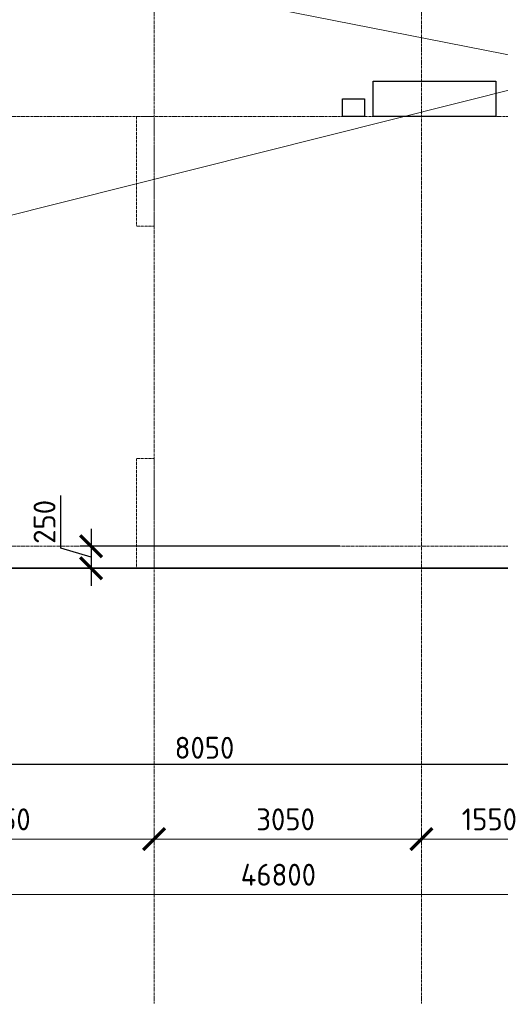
# Model space of a CAD drawing. Header units: millimetres. Extents: x 369815 to 1481759, y -423071 to -27917.
# Tile 236 of 256: x 1063172 to 1068656, y -93663 to -82440. Entities that reach past the tile are written whole.
import ezdxf
from ezdxf import colors
from ezdxf.entities.mleader import LeaderData, LeaderLine
from ezdxf.math import Vec2, Vec3

# ---------------------------------------------------------------- set-up
doc = ezdxf.new("R2010")
doc.units = ezdxf.units.MM
for name, pattern in [('______5', [1100, 800, -100, 100, -100]), ('DASHED', [7, 5, -2, 0]), ('осевая', [50.8, 31.75, -6.35, 6.35, -6.35])]:
    doc.linetypes.add(name, pattern=pattern)
doc.layers.add('Колонна_ бетон', color=7, linetype='Continuous', lineweight=50, true_color=0xb4b496)
for name, color, linetype, lineweight in [('Оси', 40, '______5', 18), ('Перекрытие ж_бетон', 1, 'Continuous', 30), ('подоснова', 151, 'Continuous', 5), ('РАЗМЕРЫ', 1, 'Continuous', 9)]:
    doc.layers.add(name, color=color, linetype=linetype, lineweight=lineweight)
doc.styles.add('GOST-2.304_Type-B', font='GOST_Common.ttf')
doc.styles.add('ГОСТ', font='GOST_Common.ttf')
doc.dimstyles.new('СПДС', dxfattribs={"dimscale": 100, "dimtxt": 2.5, "dimasz": 2.5, "dimexe": 1.25, "dimexo": 0, "dimtad": 1, "dimdec": 0, "dimtxsty": 'GOST-2.304_Type-B', "dimblk": 'ARCHTICK', "dimcen": 2.5, "dimdle": 2, "dimadec": 0, "dimazin": 2, "dimtfac": 0.75, "dimtdec": 0, "dimtmove": 1, "dimatfit": 3, "dimfxl": 1, "dimtolj": 1, "dimarcsym": 1})

# ---------------------------------------------------------------- blocks, each defined once
blk = doc.blocks.new('_ArchTick')
at = {"color": 0, "linetype": 'ByBlock', "const_width": 0.15}
blk.add_lwpolyline([(-0.5, -0.5), (0.5, 0.5)], dxfattribs=at)
blk = doc.blocks.new('*D2005')
at = {"color": 1, "lineweight": -2, "transparency": 16777216}
for p, q in [((-85705, -346670), (-85705, -346545)), ((-38905, -346670), (-38905, -346545)), ((-85905, -346670), (-38705, -346670))]:
    blk.add_line(p, q, dxfattribs=at)
at = {"layer": 'DEFPOINTS', "color": 0, "transparency": 16777216}
for p in [(-85705, -346670), (-38905, -346670), (-38905, -346670)]:
    blk.add_point(p, dxfattribs=at)
at = {"color": 1, "lineweight": -2, "transparency": 16777216, "xscale": 250, "yscale": 250, "zscale": 250, "rotation": 180}
blk.add_blockref('_ArchTick', (-85705, -346670), dxfattribs=at)
at = {"color": 1, "lineweight": -2, "transparency": 16777216, "xscale": 250, "yscale": 250, "zscale": 250}
blk.add_blockref('_ArchTick', (-38905, -346670), dxfattribs=at)
at = {"color": 1, "transparency": 16777216, "insert": (-67487, -346445), "char_height": 250, "width": 104166.67, "attachment_point": 5, "style": 'GOST-2.304_Type-B'}
blk.add_mtext('\\A1;46800', dxfattribs=at)
blk = doc.blocks.new('*D2015')
at = {"color": 1, "lineweight": -2, "transparency": 16777216}
for p, q in [((-72355, -346039), (-72355, -345914)), ((-68905, -346039), (-68905, -345914)), ((-72555, -346039), (-68705, -346039))]:
    blk.add_line(p, q, dxfattribs=at)
at = {"layer": 'DEFPOINTS', "color": 0, "transparency": 16777216}
for p in [(-72355, -346039), (-68905, -346039), (-68905, -346039)]:
    blk.add_point(p, dxfattribs=at)
at = {"color": 1, "lineweight": -2, "transparency": 16777216, "xscale": 250, "yscale": 250, "zscale": 250, "rotation": 180}
blk.add_blockref('_ArchTick', (-72355, -346039), dxfattribs=at)
at = {"color": 1, "lineweight": -2, "transparency": 16777216, "xscale": 250, "yscale": 250, "zscale": 250}
blk.add_blockref('_ArchTick', (-68905, -346039), dxfattribs=at)
at = {"color": 1, "transparency": 16777216, "insert": (-70655, -345814), "char_height": 250, "width": 83333.33, "attachment_point": 5, "style": 'GOST-2.304_Type-B'}
blk.add_mtext('\\A1;3450', dxfattribs=at)
blk = doc.blocks.new('*D2016')
at = {"color": 1, "lineweight": -2, "transparency": 16777216}
for p, q in [((-68905, -346039), (-68905, -345914)), ((-65855, -346039), (-65855, -345914)), ((-69105, -346039), (-65655, -346039))]:
    blk.add_line(p, q, dxfattribs=at)
at = {"layer": 'DEFPOINTS', "color": 0, "transparency": 16777216}
for p in [(-68905, -346039), (-65855, -346039), (-65855, -346039)]:
    blk.add_point(p, dxfattribs=at)
at = {"color": 1, "lineweight": -2, "transparency": 16777216, "xscale": 250, "yscale": 250, "zscale": 250, "rotation": 180}
blk.add_blockref('_ArchTick', (-68905, -346039), dxfattribs=at)
at = {"color": 1, "lineweight": -2, "transparency": 16777216, "xscale": 250, "yscale": 250, "zscale": 250}
blk.add_blockref('_ArchTick', (-65855, -346039), dxfattribs=at)
at = {"color": 1, "transparency": 16777216, "insert": (-67405, -345814), "char_height": 250, "width": 83333.33, "attachment_point": 5, "style": 'GOST-2.304_Type-B'}
blk.add_mtext('\\A1;3050', dxfattribs=at)
blk = doc.blocks.new('*D2017')
at = {"color": 1, "lineweight": -2, "transparency": 16777216}
for p, q in [((-65854.71808, -346038.91005), (-65854.71808, -345913.91005)), ((-64304.71808, -346038.91005), (-64304.71808, -345913.91005)), ((-66054.71808, -346038.91005), (-64104.71808, -346038.91005))]:
    blk.add_line(p, q, dxfattribs=at)
at = {"layer": 'DEFPOINTS', "color": 0, "transparency": 16777216}
for p in [(-65854.71808, -346038.91005), (-64304.71808, -346038.91005), (-64304.71808, -346038.91005)]:
    blk.add_point(p, dxfattribs=at)
at = {"color": 1, "lineweight": -2, "transparency": 16777216, "xscale": 250, "yscale": 250, "zscale": 250, "rotation": 180}
blk.add_blockref('_ArchTick', (-65854.71808, -346038.91005), dxfattribs=at)
at = {"color": 1, "lineweight": -2, "transparency": 16777216, "xscale": 250, "yscale": 250, "zscale": 250}
blk.add_blockref('_ArchTick', (-64304.71808, -346038.91005), dxfattribs=at)
at = {"color": 1, "transparency": 16777216, "insert": (-65079.71808, -345813.91005), "char_height": 250, "width": 83333.3333333, "attachment_point": 5, "style": 'GOST-2.304_Type-B'}
blk.add_mtext('\\A1;1550', dxfattribs=at)
blk = doc.blocks.new('*D2283')
at = {"layer": 'DEFPOINTS', "color": 0, "transparency": 16777216}
for p in [(1047492, -88692), (1049766, -88692), (1082574, -88692)]:
    blk.add_point(p, dxfattribs=at)
at = {"layer": 'РАЗМЕРЫ', "color": 0, "lineweight": -2, "transparency": 16777216}
for p, q in [((1047148, -88589), (1047148, -88339)), ((1047492, -88692), (1047492, -88442)), ((1047492, -88692), (1047148, -88589)), ((1082574, -88692), (1047367, -88692)), ((1049766, -88692), (1047367, -88692)), ((1047492, -88692), (1047492, -88942))]:
    blk.add_line(p, q, dxfattribs=at)
at = {"layer": 'РАЗМЕРЫ', "color": 0, "lineweight": -2, "transparency": 16777216, "xscale": 250, "yscale": 250, "zscale": 250}
for rotation in [90, 270]:
    blk.add_blockref('_ArchTick', (1047492, -88692), dxfattribs=dict(at, rotation=rotation))
at = {"layer": 'РАЗМЕРЫ', "color": 0, "transparency": 16777216, "insert": (1046961, -88464), "char_height": 250, "attachment_point": 5, "rotation": 90, "style": 'GOST-2.304_Type-B'}
blk.add_mtext('\\A1;0', dxfattribs=at)
blk = doc.blocks.new('подложка стн 1-го этажа')
at = {"layer": 'Колонна_ бетон', "color": 252, "linetype": 'DASHED', "lineweight": 0, "ltscale": 0.5, "true_color": 0x939598, "transparency": 33554687}
for p, q in [((24844, 14612, -200), (24644, 14612, -200)), ((24644, 14612, -200), (24644, 14612, -200)), ((24644, 14612, -200), (24644, 13362, -200)), ((24844, 14612, -200), (24844, 14612, -200)), ((24844, 13362, -200), (24844, 14612, -200)), ((24844, 13362, -200), (24644, 13362, -200)), ((24644, 13362, -200), (24644, 13362, -200)), ((24844, 13362, -200), (24844, 13362, -200)), ((24644, 9462, -200), (24644, 10712, -200)), ((24844, 10712, -200), (24644, 10712, -200)), ((24844, 9462, -200), (24844, 10712, -200)), ((24644, 9462, -200), (24844, 9462, -200))]:
    blk.add_line(p, q, dxfattribs=at)
blk = doc.blocks.new('*D2178')
at = {"layer": 'DEFPOINTS', "color": 0, "transparency": 16777216}
for p in [(1066825, -88442), (1063987, -88692), (1066807, -88692)]:
    blk.add_point(p, dxfattribs=at)
at = {"layer": 'РАЗМЕРЫ', "color": 0, "lineweight": -2, "transparency": 16777216}
for p, q in [((1063643, -88464), (1063643, -87864)), ((1063987, -88242), (1063987, -88892)), ((1063987, -88567), (1063643, -88464)), ((1066825, -88442), (1063862, -88442)), ((1066807, -88692), (1063862, -88692))]:
    blk.add_line(p, q, dxfattribs=at)
at = {"layer": 'РАЗМЕРЫ', "color": 0, "lineweight": -2, "transparency": 16777216, "xscale": 250, "yscale": 250, "zscale": 250}
for p, rotation in [((1063987, -88442), 90), ((1063987, -88692), 270)]:
    blk.add_blockref('_ArchTick', p, dxfattribs=dict(at, rotation=rotation))
at = {"layer": 'РАЗМЕРЫ', "color": 0, "transparency": 16777216, "insert": (1063456, -88164), "char_height": 250, "attachment_point": 5, "rotation": 90, "style": 'GOST-2.304_Type-B'}
blk.add_mtext('\\A1;250', dxfattribs=at)
blk = doc.blocks.new('*D2226')
at = {"layer": 'DEFPOINTS', "color": 0, "transparency": 16777216}
for p in [(1061256, -90510), (1069306, -90472), (1069306, -90926)]:
    blk.add_point(p, dxfattribs=at)
at = {"layer": 'РАЗМЕРЫ', "color": 0, "lineweight": -2, "transparency": 16777216}
for p, q in [((1061256, -90510), (1061256, -91051)), ((1069306, -90472), (1069306, -91051)), ((1061056, -90926), (1069506, -90926))]:
    blk.add_line(p, q, dxfattribs=at)
at = {"layer": 'РАЗМЕРЫ', "color": 0, "lineweight": -2, "transparency": 16777216, "xscale": 250, "yscale": 250, "zscale": 250, "rotation": 180}
blk.add_blockref('_ArchTick', (1061256, -90926), dxfattribs=at)
at = {"layer": 'РАЗМЕРЫ', "color": 0, "lineweight": -2, "transparency": 16777216, "xscale": 250, "yscale": 250, "zscale": 250}
blk.add_blockref('_ArchTick', (1069306, -90926), dxfattribs=at)
at = {"layer": 'РАЗМЕРЫ', "color": 0, "transparency": 16777216, "insert": (1065281, -90739), "char_height": 250, "attachment_point": 5, "style": 'GOST-2.304_Type-B'}
blk.add_mtext('\\A1;8050', dxfattribs=at)
blk = doc.blocks.new('цукцкц')
at = {"layer": 'Перекрытие ж_бетон'}
blk.add_lwpolyline([(-261316, -588029), (-261316, -587779), (-261116, -587779), (-261116, -588029)], close=True, dxfattribs=at)
blk = doc.blocks.new('отв +6900')
at = {"layer": 'Перекрытие ж_бетон'}
blk.add_lwpolyline([(-246561, -179719), (-246561, -179319), (-245161, -179319), (-245161, -179719)], close=True, dxfattribs=at)
at = {"color": 1, "rotation": 90}
blk.add_blockref('цукцкц', (-834690, 81595), dxfattribs=at)
blk = doc.blocks.new('_None')
blk = doc.blocks.new('оси блок 2')
at = {"layer": 'Оси', "color": 16, "linetype": 'осевая', "lineweight": 0, "transparency": 33554687}
for p, q in [((-68904.7, -322543), (-68904.7, -347914.1)), ((-65854.7, -322543), (-65854.7, -347914.1)), ((-89822.3, -337801.3), (-37238.5, -337801.3)), ((-89822.3, -342701.3), (-37238.5, -342701.3))]:
    blk.add_line(p, q, dxfattribs=at)
for base, p1, p2, picture, middle in [((-68904.7, -346038.9), (-72354.7, -346038.9), (-68904.7, -346038.9), '*D2015', (-70654.9, -346038.9)), ((-65854.7, -346038.9), (-68904.7, -346038.9), (-65854.7, -346038.9), '*D2016', (-67404.9, -346038.9)), ((-64304.7, -346038.9), (-65854.7, -346038.9), (-64304.7, -346038.9), '*D2017', (-65079.7, -346038.9)), ((-38904.7, -346670.2), (-85704.7, -346670.2), (-38904.7, -346670.2), '*D2005', (-67487.3, -346670.2))]:
    dim = blk.add_linear_dim(base=base, p1=p1, p2=p2, dimstyle='СПДС', override={"dimgap": 1})
    dim.commit()
    dim.dimension.update_dxf_attribs({"geometry": picture, "text_midpoint": middle, "dimtype": 128})

msp = doc.modelspace()

# ---------------------------------------------------------------- linework, layer by layer
at = {"layer": 'Перекрытие ж_бетон', "elevation": -360}
msp.add_lwpolyline([(1059856, -88692.2), (1066206.1, -88692.2), (1066206.1, -88692.2), (1069556.1, -88692.2), (1069556.1, -88692.2), (1071605.9, -88692.2)], dxfattribs=at)

# ---------------------------------------------------------------- block references
for name, p in [('подложка стн 1-го этажа', (1039862, -98154, 200)), ('отв +6900', (1313766.8, 96176.9, -160))]:
    msp.add_blockref(name, p)
at = {"layer": 'РАЗМЕРЫ'}
msp.add_blockref('оси блок 2', (1133610.6, 254259.1, -360), dxfattribs=at)

# ---------------------------------------------------------------- texts
at = {"insert": (993474.5, -89132.9), "char_height": 300, "width": 18500, "attachment_point": 1, "style": 'ГОСТ'}
msp.add_mtext('\\pi-900,l900,t900;{\\C7;1.^IАрмирование монолитной плиты  состоит из основного армирования ∅10 А500С с шагом  200х200мм  в нижней зоне, основного армирования ∅10 А500С с шагом  200х200мм  в  верхней зоне и дополнительного армирования, указанного на схемах армирования.\\P2.^IАрмирование плиты предусмотрено отдельными  стержнями заводской длины по осям Х и Y. При недостатке заводской длины стержней для армирования плиты, стыки стержней осуществлять внахлестку без  сварки. Стыки арматуры внахлестку должны располагаться вразбежку (через шаг). См. деталь стыковки арматуры.\\P3.^IВерхнюю и нижнюю арматуру вязать вязальной проволокой через пересечение.  Стержни основной и дополнительной арматуры укладывать в соответствии с сечениями .\\P4.^IПо периметру плиты и у отверстий  у концов основной арматуры устанавливать П-образные элементы Ск1.\\P5.^IПозиции со знаком "*" укладываются с шагом 100 мм\\P6.^I Для фиксации в проектном положении стержней верхней сетки устанавливать фиксаторы Ф1 с шагом 600х600мм.\\P7.^IДиаметр оправки стержня при d<20мм - 5d, при d≥20мм - 8d\\P8.^IКаркасы поперечного армирования устанавливаются до начала устройство верхней сетки армирования.\\P9.^IВ местах расположения отверстий осуществить прерывания основной и дополнительной сеток арматуры. Отверстия обрамляются двумя стержнями арматуры d 16. см. узел обрамления отверстий.\\P10.^IОбрамление отверстий выполнить в соотвии с узлом, расход стали на обрамление учтен на листе 3.\\P11.^IПроемы размерами до 300х300 допускается выполнять по месту методом алмазного бурения.}', dxfattribs=at)

# ---------------------------------------------------------------- dimensions: what is measured, and where the dimension line sits
at = {"layer": 'РАЗМЕРЫ'}
for base, p1, p2, picture, middle in [((1063987, -88692.1, -360), (1066825, -88442.1, -360), (1066806.6, -88692.1, -360), '*D2178', (1063455.8, -88401.5, -360)), ((1047492.1834945, -88692.1723021, -359.999997), (1082573.5936671, -88692.1723021, -359.999997), (1049765.6772282, -88692.1723021, -359.999997), '*D2283', (1046960.9334945, -88526.5473021, -359.999997))]:
    dim = msp.add_linear_dim(base=base, p1=p1, p2=p2, angle=90, dimstyle='СПДС', override={"dimrnd": 5}, dxfattribs=at)
    dim.commit()
    dim.dimension.update_dxf_attribs({"geometry": picture, "text_midpoint": middle})
dim = msp.add_linear_dim(base=(1069305.9, -90926.3, -360), p1=(1061255.9, -90509.6, -360), p2=(1069305.9, -90472.2, -360), dimstyle='СПДС', override={"dimrnd": 5}, dxfattribs=at)
dim.commit()
dim.dimension.update_dxf_attribs({"geometry": '*D2226', "text_midpoint": (1065280.9, -90738.8, -360)})

# ---------------------------------------------------------------- leaders
at = {"layer": 'подоснова', "color": 2, "ltscale": 0.3}
ml = msp.add_multileader_mtext('Standard', dxfattribs=at)
ml.set_content('1 %%C12  А500С', color=2, style='GOST-2.304_Type-B')
ml.set_leader_properties(color=256, linetype='ByLayer', lineweight=15)
ml.set_arrow_properties(name='NONE')
ml.build(insert=Vec2(0, 0))
ml.multileader.update_dxf_attribs({"text_left_attachment_type": 6, "text_right_attachment_type": 6, "dogleg_length": 0.1, "arrow_head_size": 18})
ctx = ml.context
ctx.base_point, ctx.char_height, ctx.arrow_head_size, ctx.landing_gap_size, ctx.plane_origin = Vec3(1057248.9, -85671.3, 360), 250, 18, 20, Vec3(1048273.3, -84522.9, 360)
ctx.left_attachment, ctx.right_attachment, ctx.text_align_type = 6, 6, 1
notes = []
notes.append((ctx, [(1, (1, 1, 0), (1059070.8, -85671.3, 360), (-1, 0), 0.1, [(7, [(1052999.4, -77231.7, 360), (1053832.7, -83559.3, 360), (1057824.6, -79429.5, 360), (1056812.1, -81523.5, 360)], 0, []), (1, [(1059186.1, -84120.8, 360), (1059881.1, -81509.4, 360), (1064532, -82011, 360), (1069654, -83017.2, 360)], 0, [])])]))
ctx.mtext.insert, ctx.mtext.alignment, ctx.mtext.flow_direction = Vec3(1058159.8, -85371.3, 360), 2, 5
for ctx, leaders in notes:
    for number, flags, end, landing, length, lines in leaders:
        leader = LeaderData()
        leader.index, (leader.has_last_leader_line, leader.has_dogleg_vector, leader.attachment_direction) = number, flags
        leader.last_leader_point, leader.dogleg_vector, leader.dogleg_length = Vec3(end), Vec3(landing), length
        for number, points, colour, breaks in lines:
            line = LeaderLine()
            line.index, line.vertices, line.color, line.breaks = number, Vec3.list(points), colors.encode_raw_color(colour), breaks
            leader.lines.append(line)
        ctx.leaders.append(leader)

doc.saveas('drawing.dxf')
